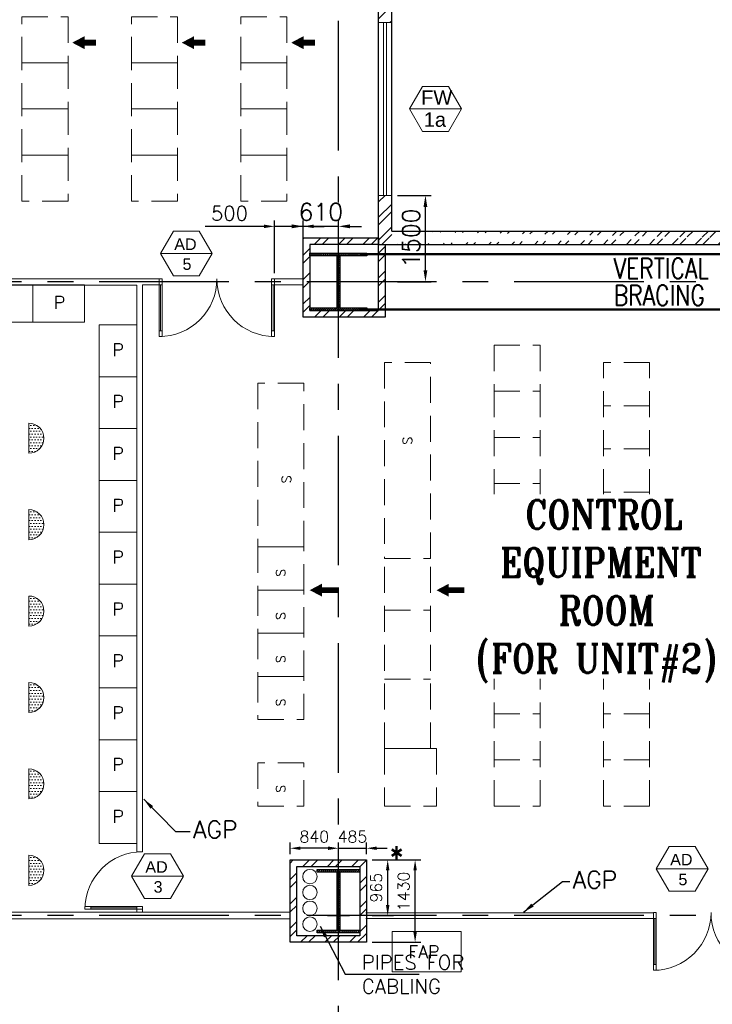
# Model space of a CAD drawing. Header units: inches. Extents: x 306235 to 1392759, y -66369 to 421098.
# Tile 36 of 91: x 465960 to 477979, y -8320 to 8771. Entities that reach past the tile are written whole.
import ezdxf
from ezdxf.enums import TextEntityAlignment as Align

# ---------------------------------------------------------------- set-up
doc = ezdxf.new("R2010")
doc.units = ezdxf.units.IN
doc.header["$LTSCALE"] = 1800
doc.header["$MEASUREMENT"] = 0
doc.linetypes.add('CENTER', pattern=[2, 1.25, -0.25, 0.25, -0.25])
doc.linetypes.add('HIDDEN', pattern=[0.375, 0.25, -0.125])
doc.layers.get('0').update_dxf_attribs({"color": 253, "lineweight": 9})
for name, color, linetype, lineweight in [('1', 7, 'Continuous', 18), ('2CON', 1, 'Continuous', 13), ('A-DOOR', 31, 'Continuous', 9), ('A-DOOR-GLAZ', 31, 'Continuous', 18), ('A-WIN TAG', 3, 'Continuous', 13), ('A-WIN TAG TEXT', 3, 'Continuous', 13), ('LAYOUT', 8, 'Continuous', 9), ('LEADER', 4, 'Continuous', 15), ('PARTITION WALL', 4, 'Continuous', 9), ('PNL', 8, 'HIDDEN', 9), ('WALL HATCH', 251, 'Continuous', 13), ('WINDOW', 3, 'Continuous', 13)]:
    doc.layers.add(name, color=color, linetype=linetype, lineweight=lineweight)
for name, color, linetype in [('BRACING', 1, 'HIDDEN'), ('CEN', 2, 'CENTER'), ('COL', 1, 'Continuous'), ('DIM', 4, 'Continuous'), ('GRID', 251, 'CENTER'), ('PH Plan', 7, 'Continuous'), ('TEXT', 3, 'Continuous'), ('WALL', 6, 'Continuous')]:
    doc.layers.add(name, color=color, linetype=linetype)
doc.styles.add('ROAMNS', font='ROMANS.shx')
doc.styles.add('ROMANS', font='romans.shx')
doc.styles.add('ROMANT', font='romant')
doc.styles.get("Standard").update_dxf_attribs({"font": 'arial.ttf'})
doc.dimstyles.new('DIM INT 1', dxfattribs={"dimtxt": 300, "dimasz": 200, "dimexe": 100, "dimexo": 100, "dimgap": 100, "dimtad": 1, "dimdec": 0, "dimzin": 13, "dimdsep": 46, "dimlunit": 5, "dimtxsty": 'ROAMNS', "dimblk1": 'CLOSEDBLANK', "dimcen": 0.09, "dimclrd": 9, "dimclre": 9, "dimclrt": 4, "dimadec": 0, "dimazin": 0, "dimtfac": 1, "dimtdec": 0, "dimtix": 1, "dimtmove": 2, "dimatfit": 3, "dimfxl": 1, "dimtolj": 1, "dimtzin": 13, "dimarcsym": 0})
doc.dimstyles.new('DIM INT 2', dxfattribs={"dimtxt": 200, "dimasz": 180, "dimexe": 100, "dimexo": 100, "dimgap": 100, "dimtad": 1, "dimdec": 0, "dimzin": 13, "dimdsep": 46, "dimlunit": 5, "dimtxsty": 'ROAMNS', "dimcen": 0.09, "dimclrd": 9, "dimclre": 9, "dimclrt": 4, "dimadec": 0, "dimazin": 0, "dimtfac": 1, "dimtdec": 0, "dimtix": 1, "dimtmove": 2, "dimatfit": 3, "dimfxl": 1, "dimtolj": 1, "dimtzin": 13, "dimarcsym": 0})
doc.dimstyles.new('DIM INT 2.5', dxfattribs={"dimtxt": 250, "dimasz": 180, "dimexe": 100, "dimexo": 100, "dimgap": 100, "dimtad": 1, "dimdec": 0, "dimzin": 13, "dimdsep": 46, "dimlunit": 5, "dimtxsty": 'ROAMNS', "dimcen": 0.09, "dimclrd": 9, "dimclre": 9, "dimclrt": 4, "dimadec": 0, "dimazin": 0, "dimtfac": 1, "dimtdec": 0, "dimtix": 1, "dimtmove": 2, "dimatfit": 3, "dimfxl": 1, "dimtolj": 1, "dimtzin": 13, "dimarcsym": 0})
pattern_1 = [(45, (-87722.1, -144489), (-198.87378, 198.87378), []), (45, (-87589.52, -144489), (-198.87378, 198.87378), [])]
pattern_2 = [(45, (-87722.1, -144504), (-212.13203, 212.13203), []), (45, (-87580.7, -144504), (-212.13203, 212.13203), [])]

# ---------------------------------------------------------------- blocks, each defined once
blk = doc.blocks.new('D E F G-ROW COLUMN UNIT2')
at = {"layer": 'COL'}
h = blk.add_hatch(dxfattribs=at)
h.set_pattern_fill('ANSI31', color=256, scale=200, angle=180, style=0)
h.set_pattern_definition([(225, (-557328.912, -127499.994), (17.6776695, -17.6776695), [])])
h.paths.add_polyline_path([(495, 500), (0, 500), (0, 446), (22, 450), (495, 450)])
h.paths.add_polyline_path([(0, 500), (-495, 500), (-495, 450), (0, 450)])
h.paths.add_polyline_path([(0, 450), (-22, 450), (-22, 0), (0, 0)])
h.paths.add_polyline_path([(22, 450), (0, 450), (0, 0), (22, 0)])
h.paths.add_polyline_path([(0, 0), (-22, 0), (-22, -450), (0, -450)])
h.paths.add_polyline_path([(22, 0), (0, 0), (0, -450), (22, -450)])
h.paths.add_polyline_path([(0, -450), (0, -500), (-495, -500), (-495, -450)])
h.paths.add_polyline_path([(495, -450), (0, -450), (0, -500), (495, -500)])
at = {"layer": 'CEN'}
for p, q in [((0, -500), (0, 500)), ((192, 0), (-192, 0))]:
    blk.add_line(p, q, dxfattribs=at)
at = {"layer": 'COL'}
for points in [[(-495, 500), (495, 500), (495, 450), (-495, 450)], [(-22, 450), (22, 450), (22, -450), (-22, -450)], [(-495, -450), (495, -450), (495, -500), (-495, -500)]]:
    blk.add_lwpolyline(points, close=True, dxfattribs=at)
blk = doc.blocks.new('C-ROW COLUMN (above17m)')
at = {"layer": 'COL'}
h = blk.add_hatch(dxfattribs=at)
h.set_pattern_fill('ANSI31', color=256, scale=200, style=0)
h.set_pattern_definition([(45, (-78771.347, -120071.694), (-17.6776695, 17.6776695), [])])
h.paths.add_polyline_path([(22, 755), (-22, 755), (-22, -255), (22, -255)])
h.paths.add_polyline_path([(370, -300), (370, -255), (-370, -255), (-370, -300)])
h.paths.add_polyline_path([(-370, 800), (-370, 755), (370, 755), (370, 800)])
at = {"layer": 'CEN'}
for p, q in [((0, -300), (0, 800)), ((-192, 0), (192, 0))]:
    blk.add_line(p, q, dxfattribs=at)
at = {"layer": 'COL'}
for points in [[(-370, 800), (370, 800), (370, 755), (-370, 755)], [(-22, 755), (22, 755), (22, -255), (-22, -255)], [(-370, -255), (370, -255), (370, -300), (-370, -300)]]:
    blk.add_lwpolyline(points, close=True, dxfattribs=at)
blk = doc.blocks.new('*D489')
at = {"layer": 'Defpoints', "color": 0, "transparency": 16777216}
for p in [(472417, 5721), (473001, 5721), (472417, 4221)]:
    blk.add_point(p, dxfattribs=at)
at = {"layer": 'DIM', "color": 9, "lineweight": -2, "transparency": 16777216}
for p, q in [((472517, 5721), (473101, 5721)), ((473001, 4421), (473001, 5521)), ((472517, 4221), (473101, 4221))]:
    blk.add_line(p, q, dxfattribs=at)
at = {"layer": 'DIM', "color": 9, "transparency": 16777216}
for points in [[(472968, 5521), (473034, 5521), (473001, 5721)], [(472968, 4421), (473034, 4421), (473001, 4221)]]:
    blk.add_solid(points, dxfattribs=at)
at = {"layer": 'DIM', "color": 4, "transparency": 16777216, "insert": (472751, 4979), "char_height": 300, "attachment_point": 5, "rotation": 90, "style": 'ROAMNS'}
blk.add_mtext('\\A1;1500', dxfattribs=at)
blk = doc.blocks.new('_ClosedBlank')
at = {"color": 0, "linetype": 'ByBlock', "lineweight": -2}
for p, q in [((-1, 0.167), (0, 0)), ((-1, 0.167), (-1, -0.167)), ((0, 0), (-1, -0.167))]:
    blk.add_line(p, q, dxfattribs=at)
blk = doc.blocks.new('M_Double-Glass 1 - 2000 x 2100mm 2-290830-17_00M')
at = {"layer": 'A-DOOR', "lineweight": 18}
for p, q in [((-1001, 951), (-1001, 1053)), ((-1001, 1053), (-949, 1053)), ((-949, 951), (-949, 1053)), ((949, 951), (949, 1053)), ((1000, 1053), (949, 1053)), ((1000, 951), (1000, 1053)), ((-1001, 951), (-949, 951)), ((949, 951), (1000, 951)), ((-1001, 154), (-949, 154)), ((-1001, 52), (-1001, 154)), ((-1001, 52), (-949, 52)), ((-949, 52), (-949, 154)), ((1000, 154), (949, 154)), ((949, 52), (949, 154)), ((1000, 52), (949, 52)), ((1000, 52), (1000, 154))]:
    blk.add_line(p, q, dxfattribs=at)
at = {"layer": 'A-DOOR'}
for p, q in [((-1001, 154), (-1001, 951)), ((-949, 154), (-949, 951)), ((949, 154), (949, 951)), ((1000, 154), (1000, 951))]:
    blk.add_line(p, q, dxfattribs=at)
for centre, radius, start, end in [((-1001, 52), 1001, 0, 90), ((1000, 53), 1000, 90, 180.0388)]:
    blk.add_arc(centre, radius, start, end, dxfattribs=at)
at = {"layer": 'A-DOOR-GLAZ'}
for p, q in [((-975, 951), (-975, 154)), ((975, 154), (975, 951))]:
    blk.add_line(p, q, dxfattribs=at)
blk = doc.blocks.new('M_Single-Glass 1 - 1000 x 2100mm 2-291765-17_00M')
at = {"layer": 'A-DOOR', "lineweight": 18}
for p, q in [((449, 948), (449, 1050)), ((500, 1050), (449, 1050)), ((500, 948), (500, 1050)), ((449, 948), (500, 948)), ((449, 152), (500, 152)), ((449, 50), (449, 152)), ((500, 50), (449, 50)), ((500, 50), (500, 152))]:
    blk.add_line(p, q, dxfattribs=at)
at = {"layer": 'A-DOOR'}
for p, q in [((449, 152), (449, 948)), ((500, 152), (500, 948))]:
    blk.add_line(p, q, dxfattribs=at)
blk.add_arc((500, 50), 1000, 90, 180, dxfattribs=at)
at = {"layer": 'A-DOOR-GLAZ'}
blk.add_line((474.5, 948), (474.5, 152), dxfattribs=at)
blk = doc.blocks.new('*D566')
at = {"layer": 'Defpoints', "color": 0, "transparency": 16777216}
for p in [(470882, 5184), (470882, 4986), (471492, 4986)]:
    blk.add_point(p, dxfattribs=at)
at = {"layer": 'DIM', "color": 9, "lineweight": -2, "transparency": 16777216}
for p, q in [((470682, 5184), (470482, 5184)), ((470882, 5086), (470882, 5284)), ((471492, 5184), (470882, 5184)), ((471492, 5086), (471492, 5284)), ((471692, 5184), (471892, 5184))]:
    blk.add_line(p, q, dxfattribs=at)
at = {"layer": 'DIM', "color": 9, "transparency": 16777216}
for points in [[(470682, 5218), (470682, 5151), (470882, 5184)], [(471692, 5218), (471692, 5151), (471492, 5184)]]:
    blk.add_solid(points, dxfattribs=at)
at = {"layer": 'DIM', "color": 4, "transparency": 16777216, "insert": (471187, 5434), "char_height": 300, "attachment_point": 5, "style": 'ROAMNS'}
blk.add_mtext('\\A1;610', dxfattribs=at)
blk = doc.blocks.new('*D567')
at = {"layer": '1', "color": 9, "lineweight": -2, "transparency": 16777216}
for p, q in [((470202, 5184), (469179, 5184)), ((470382, 4371), (470382, 5284)), ((470882, 5184), (470382, 5184)), ((470882, 4321), (470882, 5284)), ((471062, 5184), (471242, 5184))]:
    blk.add_line(p, q, dxfattribs=at)
at = {"layer": '1', "color": 9, "transparency": 16777216}
for points in [[(470202, 5214), (470202, 5154), (470382, 5184)], [(471062, 5214), (471062, 5154), (470882, 5184)]]:
    blk.add_solid(points, dxfattribs=at)
at = {"layer": 'Defpoints', "color": 0, "transparency": 16777216}
for p in [(470382, 5184), (470382, 4271), (470882, 4221)]:
    blk.add_point(p, dxfattribs=at)
at = {"layer": '1', "color": 4, "transparency": 16777216, "insert": (469600, 5409), "char_height": 250, "attachment_point": 5, "style": 'ROAMNS'}
blk.add_mtext('\\A1;500', dxfattribs=at)
blk = doc.blocks.new('*D609')
at = {"layer": '1', "color": 9, "lineweight": -2, "transparency": 16777216}
for p, q in [((471312, -5611), (471132, -5611)), ((471492, -5714), (471492, -5511)), ((471492, -5611), (471977, -5611)), ((471977, -5714), (471977, -5511)), ((472157, -5611), (472337, -5611))]:
    blk.add_line(p, q, dxfattribs=at)
at = {"layer": '1', "color": 9, "transparency": 16777216}
for points in [[(471312, -5581), (471312, -5641), (471492, -5611)], [(472157, -5581), (472157, -5641), (471977, -5611)]]:
    blk.add_solid(points, dxfattribs=at)
at = {"layer": 'Defpoints', "color": 0, "transparency": 16777216}
for p in [(471977, -5611), (471492, -5814), (471977, -5814)]:
    blk.add_point(p, dxfattribs=at)
at = {"layer": '1', "color": 4, "transparency": 16777216, "insert": (471734, -5411), "char_height": 200, "attachment_point": 5, "style": 'ROAMNS'}
blk.add_mtext('\\A1;485', dxfattribs=at)
blk = doc.blocks.new('*D610')
at = {"layer": '1', "color": 9, "lineweight": -2, "transparency": 16777216}
for p, q in [((470652, -5714), (470652, -5511)), ((471312, -5611), (470832, -5611)), ((471492, -5714), (471492, -5511))]:
    blk.add_line(p, q, dxfattribs=at)
at = {"layer": '1', "color": 9, "transparency": 16777216}
for points in [[(470832, -5581), (470832, -5641), (470652, -5611)], [(471312, -5581), (471312, -5641), (471492, -5611)]]:
    blk.add_solid(points, dxfattribs=at)
at = {"layer": 'Defpoints', "color": 0, "transparency": 16777216}
for p in [(470652, -5611), (470652, -5814), (471492, -5814)]:
    blk.add_point(p, dxfattribs=at)
at = {"layer": '1', "color": 4, "transparency": 16777216, "insert": (471072, -5411), "char_height": 200, "attachment_point": 5, "style": 'ROAMNS'}
blk.add_mtext('\\A1;840', dxfattribs=at)
blk = doc.blocks.new('*D629')
at = {"layer": '1', "color": 9, "lineweight": -2, "transparency": 16777216}
for p, q in [((472077, -5814), (472922, -5814)), ((472822, -7064), (472822, -5994)), ((472077, -7244), (472922, -7244))]:
    blk.add_line(p, q, dxfattribs=at)
at = {"layer": '1', "color": 9, "transparency": 16777216}
for points in [[(472792, -5994), (472852, -5994), (472822, -5814)], [(472792, -7064), (472852, -7064), (472822, -7244)]]:
    blk.add_solid(points, dxfattribs=at)
at = {"layer": 'Defpoints', "color": 0, "transparency": 16777216}
for p in [(471977, -5814), (472822, -5814), (471977, -7244)]:
    blk.add_point(p, dxfattribs=at)
at = {"layer": '1', "color": 4, "transparency": 16777216, "insert": (472622, -6360), "char_height": 200, "attachment_point": 5, "rotation": 90, "style": 'ROAMNS'}
blk.add_mtext('\\A1;1430', dxfattribs=at)
blk = doc.blocks.new('*D630')
at = {"layer": '1', "color": 9, "lineweight": -2, "transparency": 16777216}
for p, q in [((472077, -5814), (472446, -5814)), ((472346, -6599), (472346, -5994)), ((472077, -6779), (472446, -6779))]:
    blk.add_line(p, q, dxfattribs=at)
at = {"layer": '1', "color": 9, "transparency": 16777216}
for points in [[(472316, -5994), (472376, -5994), (472346, -5814)], [(472316, -6599), (472376, -6599), (472346, -6779)]]:
    blk.add_solid(points, dxfattribs=at)
at = {"layer": 'Defpoints', "color": 0, "transparency": 16777216}
for p in [(471977, -5814), (472346, -5814), (471977, -6779)]:
    blk.add_point(p, dxfattribs=at)
at = {"layer": '1', "color": 4, "transparency": 16777216, "insert": (472146, -6296), "char_height": 200, "attachment_point": 5, "rotation": 90, "style": 'ROAMNS'}
blk.add_mtext('\\A1;965', dxfattribs=at)
blk = doc.blocks.new('CCR 412 R3')
at = {"layer": 'LAYOUT'}
h = blk.add_hatch(dxfattribs=at)
h.set_pattern_fill('DOTS', color=256, scale=800, angle=180, style=0)
h.set_pattern_definition([(180, (117179.164, 102776.58), (-25, -50), [0, -50])])
h.paths.add_polyline_path([(26127.7, 8023.4, 1), (26127.7, 8545.8)])
h = blk.add_hatch(dxfattribs=at)
h.set_pattern_fill('DOTS', color=256, scale=800, angle=180, style=0)
h.set_pattern_definition([(180, (117179.164, 101276.58), (-25, -50), [0, -50])])
h.paths.add_polyline_path([(26127.7, 6523.4, 1), (26127.7, 7045.8)])
h = blk.add_hatch(dxfattribs=at)
h.set_pattern_fill('DOTS', color=256, scale=800, angle=180, style=0)
h.set_pattern_definition([(180, (117179.164, 99776.58), (-25, -50), [0, -50])])
h.paths.add_polyline_path([(26127.7, 5023.4, 1), (26127.7, 5545.8)])
h = blk.add_hatch(dxfattribs=at)
h.set_pattern_fill('DOTS', color=256, scale=800, angle=180, style=0)
h.set_pattern_definition([(180, (117179.164, 98276.58), (-25, -50), [0, -50])])
h.paths.add_polyline_path([(26127.7, 3523.4, 1), (26127.7, 4045.8)])
h = blk.add_hatch(dxfattribs=at)
h.set_pattern_fill('DOTS', color=256, scale=800, angle=180, style=0)
h.set_pattern_definition([(180, (117179.164, 96776.58), (-25, -50), [0, -50])])
h.paths.add_polyline_path([(26127.7, 2023.4, 1), (26127.7, 2545.8)])
h = blk.add_hatch(dxfattribs=at)
h.set_pattern_fill('DOTS', color=256, scale=800, angle=180, style=0)
h.set_pattern_definition([(180, (117179.164, 95276.58), (-25, -50), [0, -50])])
h.paths.add_polyline_path([(26127.7, 523.4, 1), (26127.7, 1045.8)])
for p, q in [((26127.7, 8023.4), (26127.7, 8545.8)), ((26127.7, 8284.6), (26127.7, 8023.4)), ((26127.7, 6523.4), (26127.7, 7045.8)), ((26127.7, 6784.6), (26127.7, 6523.4)), ((26127.7, 5023.4), (26127.7, 5545.8)), ((26127.7, 5284.6), (26127.7, 5023.4)), ((26127.7, 3523.4), (26127.7, 4045.8)), ((26127.7, 3784.6), (26127.7, 3523.4)), ((26127.7, 2023.4), (26127.7, 2545.8)), ((26127.7, 2284.6), (26127.7, 2023.4)), ((26127.7, 523.4), (26127.7, 1045.8)), ((32430, -279.1), (33630, -279.1)), ((32430, -979.1), (32430, -279.1)), ((33630, -979.1), (33630, -279.1)), ((32430, -979.1), (33630, -979.1))]:
    blk.add_line(p, q, dxfattribs=at)
for points in [[(26195, 10950), (25295, 10950), (25295, 10300), (26195, 10300)], [(27095, 10950), (26195, 10950), (26195, 10300), (27095, 10300)], [(27350.4, 10252.3), (27350.4, 9352.3), (28000.4, 9352.3), (28000.4, 10252.3)], [(27350.4, 9352.3), (27350.4, 8452.3), (28000.4, 8452.3), (28000.4, 9352.3)], [(27350.4, 8452.3), (27350.4, 7552.3), (28000.4, 7552.3), (28000.4, 8452.3)], [(27350.4, 7552.3), (27350.4, 6652.3), (28000.4, 6652.3), (28000.4, 7552.3)], [(27350.4, 6652.3), (27350.4, 5752.3), (28000.4, 5752.3), (28000.4, 6652.3)], [(27350.4, 5752.3), (27350.4, 4852.3), (28000.4, 4852.3), (28000.4, 5752.3)], [(27350.4, 4852.3), (27350.4, 3952.3), (28000.4, 3952.3), (28000.4, 4852.3)], [(27350.4, 3952.3), (27350.4, 3052.3), (28000.4, 3052.3), (28000.4, 3952.3)], [(27350.4, 3052.3), (27350.4, 2152.3), (28000.4, 2152.3), (28000.4, 3052.3)], [(27350.4, 2152.3), (27350.4, 1252.3), (28000.4, 1252.3), (28000.4, 2152.3)]]:
    blk.add_lwpolyline(points, close=True, dxfattribs=at)
for centre in [(26127.7, 8284.6), (26127.7, 6784.6), (26127.7, 5284.6), (26127.7, 3784.6), (26127.7, 2284.6), (26127.7, 784.6)]:
    blk.add_arc(centre, 261.2, 270, 90, dxfattribs=at)
at = {"layer": 'PNL'}
for p, q in [((30607, 13200), (29807, 13200)), ((34200, 9899.8), (35000, 9899.8)), ((34200, 9899.8), (34200, 9099.8)), ((35000, 9899.8), (35000, 9099.8)), ((36100, 1899.8), (36100, 9599.8)), ((36900, 9599.8), (36100, 9599.8)), ((36900, 1899.8), (36900, 9599.8)), ((34200, 9099.8), (35000, 9099.8)), ((34200, 9099.8), (34200, 6749.8)), ((35000, 9099.8), (35000, 6749.8)), ((36900, 8849.8), (36100, 8849.8)), ((34200, 8299.8), (35000, 8299.8)), ((36900, 8099.8), (36100, 8099.8)), ((34200, 7499.8), (35000, 7499.8)), ((36900, 7349.8), (36100, 7349.8)), ((34200, 1899.8), (34200, 6749.8)), ((34200, 6699.8), (35000, 6699.8)), ((35000, 1899.8), (35000, 6749.8)), ((36900, 6599.8), (36100, 6599.8)), ((32300, 2899.8), (32300, 6199.8)), ((32300, 6199.8), (33100, 6199.8)), ((33100, 2899.8), (33100, 6199.8)), ((34200, 5899.8), (35000, 5899.8)), ((36900, 5849.8), (36100, 5849.8)), ((32300, 5299.8), (33100, 5299.8)), ((34200, 5099.8), (35000, 5099.8)), ((36900, 5099.8), (36100, 5099.8)), ((34200, 4299.8), (35000, 4299.8)), ((36900, 4299.8), (36100, 4299.8)), ((32300, 4099.8), (33100, 4099.8)), ((34200, 3499.8), (35000, 3499.8)), ((36900, 3499.8), (36100, 3499.8)), ((32300, 2899.8), (33100, 2899.8)), ((33100, 2899.8), (32300, 2899.8)), ((32300, 2899.8), (33100, 2899.8)), ((32300, 2899.8), (32300, 1899.8)), ((32300, 2899.8), (33200, 2899.8)), ((33200, 2899.8), (33200, 1899.8)), ((30900, 2649.8), (30100, 2649.8)), ((34200, 2699.8), (35000, 2699.8)), ((36900, 2699.8), (36100, 2699.8)), ((32300, 1899.8), (33200, 1899.8)), ((34200, 1899.8), (35000, 1899.8)), ((36900, 1899.8), (36100, 1899.8))]:
    blk.add_line(p, q, dxfattribs=at)
for points in [[(26007, 15600), (26807, 15600), (26807, 14800), (26007, 14800)], [(27907, 15600), (28707, 15600), (28707, 14800), (27907, 14800)], [(29807, 15600), (30607, 15600), (30607, 14800), (29807, 14800)], [(26007, 14800), (26807, 14800), (26807, 14000), (26007, 14000)], [(27907, 14800), (28707, 14800), (28707, 14000), (27907, 14000)], [(29807, 14800), (30607, 14800), (30607, 14000), (29807, 14000)], [(26007, 14000), (26807, 14000), (26807, 13200), (26007, 13200)], [(27907, 14000), (28707, 14000), (28707, 13200), (27907, 13200)], [(29807, 14000), (30607, 14000), (30607, 13200), (29807, 13200)], [(26007, 13200), (26807, 13200), (26807, 12400), (26007, 12400)], [(27907, 13200), (28707, 13200), (28707, 12400), (27907, 12400)], [(29807, 13200), (30607, 13200), (30607, 12400), (29807, 12400)], [(33100, 9599.8), (32300, 9599.8), (32300, 6199.8), (33100, 6199.8)], [(30900, 9239.8), (30100, 9239.8), (30100, 6399.8), (30900, 6399.8)], [(30900, 6399.8), (30100, 6399.8), (30100, 5649.8), (30900, 5649.8)], [(30900, 5649.8), (30100, 5649.8), (30100, 4899.8), (30900, 4899.8)], [(30900, 4899.8), (30100, 4899.8), (30100, 4149.8), (30900, 4149.8)], [(30900, 4149.8), (30100, 4149.8), (30100, 3399.8), (30900, 3399.8)], [(30900, 2649.8), (30100, 2649.8), (30100, 1899.8), (30900, 1899.8)]]:
    blk.add_lwpolyline(points, close=True, dxfattribs=at)
for points in [[(26880.6, 15151.3, 0, 225, 0), (27093.9, 15151.3, 225, 225, 0)], [(28780.6, 15151.3, 0, 225, 0), (28993.9, 15151.3, 225, 225, 0)], [(30680.6, 15151.3, 0, 225, 0), (30893.9, 15151.3, 225, 225, 0)], [(31001.6, 5648, 0, 225, 0), (31215, 5648, 225, 225, 0)], [(33201.6, 5646.6, 0, 225, 0), (33415, 5646.6, 225, 225, 0)], [(35101.6, 5646.6, 0, 225, 0), (35315, 5646.6, 225, 225, 0)], [(37001.6, 5646.6, 0, 225, 0), (37215, 5646.6, 225, 225, 0)]]:
    blk.add_lwpolyline(points, format="xyseb", dxfattribs=at)
at = {"layer": 'PNL', "const_width": 100}
for points in [[(26993.9, 15151.3), (27291, 15151.3)], [(28893.9, 15151.3), (29191, 15151.3)], [(30793.9, 15151.3), (31091, 15151.3)], [(31215, 5648), (31512.1, 5649)], [(33415, 5646.6), (33712.1, 5647.6)], [(35315, 5646.6), (35612.1, 5647.6)], [(37215, 5646.6), (37512.1, 5647.6)]]:
    blk.add_lwpolyline(points, dxfattribs=at)
at = {"layer": 'LAYOUT', "style": 'ROMANS'}
for p in [(26560.7, 10529.1), (27578.4, 9709.7), (27578.4, 8809.7), (27578.4, 7909.7), (27578.4, 7009.7), (27578.4, 6109.7), (27578.4, 5209.7), (27578.4, 4309.7), (27578.4, 3409.7), (27578.4, 2509.7), (27578.4, 1609.7)]:
    blk.add_text('P', height=220, dxfattribs=at).set_placement(p)
at = {"layer": 'LAYOUT', "insert": (32714.1, -739.6), "char_height": 220, "width": 1290.008, "attachment_point": 7, "style": 'ROMANS'}
blk.add_mtext('FAP', dxfattribs=at)
at = {"layer": 'PNL', "style": 'ROMANS'}
for p in [(32777.7, 8173.3), (30677.6, 7502.3), (30577.7, 5880.1), (30577.7, 5130.1), (30577.7, 4380.1), (30577.7, 3630.1), (30577.7, 2130.1)]:
    blk.add_text('S', height=160, rotation=90, dxfattribs=at).set_placement(p)

msp = doc.modelspace()

# ---------------------------------------------------------------- hatches: boundary and pattern name
at = {"layer": 'WALL HATCH'}
h = msp.add_hatch(dxfattribs=at)
h.set_pattern_fill('ANSI32', color=256, scale=750, style=0)
h.set_pattern_definition(pattern_1)
h.paths.add_polyline_path([(471491.6, 37101.3), (460991.6, 37101.3), (460991.6, 36871.3), (471491.6, 36871.3)])
h.paths.add_polyline_path([(472416.6, 37101.3), (471491.6, 37101.3), (471491.6, 36871.3), (472186.6, 36871.3), (472186.6, 36236.3), (472416.6, 36236.3)])
h.paths.add_polyline_path([(450491.6, 37101.3), (449566.6, 37101.3), (449566.6, 36236.3), (449796.6, 36236.3), (449796.6, 36871.3), (450491.6, 36871.3)])
h.paths.add_polyline_path([(460241.6, 37101.3), (460241.6, 36871.3), (460991.6, 36871.3), (460991.6, 37101.3)])
h.paths.add_polyline_path([(459041.6, 36871.3), (459041.6, 37101.3), (450491.6, 37101.3), (450491.6, 36871.3)])
edge = h.paths.add_edge_path()
edge.add_line((472186.6, 23036.5), (472186.6, 16236.3))
edge.add_line((472186.6, 16236.3), (472416.6, 16236.3))
edge.add_line((472416.6, 16236.3), (472416.6, 17471.3))
edge.add_line((472416.6, 17471.3), (472186.6, 17471.3))
h.paths.add_polyline_path([(472416.6, 5721.3), (472186.6, 5721.3), (472186.6, 4871.3), (472416.6, 4871.3)])
h.paths.add_polyline_path([(472186.6, 14721.3), (472416.6, 14721.3), (472416.6, 16236.3), (472186.6, 16236.3)])
h.paths.add_polyline_path([(472416.6, 14721.3), (472186.6, 14721.3), (472186.6, 8721.3), (472416.6, 8721.3)])
h.paths.add_polyline_path([(472186.6, 24971.3), (472416.6, 24971.3), (472416.6, 26236.3), (472186.6, 26236.3)])
h.paths.add_polyline_path([(472416.6, 22471.3), (472186.6, 22471.3), (472186.6, 17471.3), (472416.6, 17471.3)])
h.paths.add_polyline_path([(472416.6, 27471.3), (472186.6, 27471.3), (472186.6, 26236.3), (472416.6, 26236.3)])
h.paths.add_polyline_path([(472186.6, 34971.3), (472416.6, 34971.3), (472416.6, 36236.3), (472186.6, 36236.3)])
h.paths.add_polyline_path([(472416.6, 31971.3), (472186.6, 31971.3), (472186.6, 30471.3), (472416.6, 30471.3)])
h.paths.add_polyline_path([(449566.6, 34971.3), (449796.6, 34971.3), (449796.6, 36236.3), (449566.6, 36236.3)])
h.paths.add_polyline_path([(449796.6, 27471.3), (449566.6, 27471.3), (449566.6, 26236.3), (449796.6, 26236.3)])
h.paths.add_polyline_path([(449566.6, 30471.3), (449796.6, 30471.3), (449796.6, 31971.3), (449566.6, 31971.3)])
h.paths.add_polyline_path([(449566.6, 24971.3), (449796.6, 24971.3), (449796.6, 26236.3), (449566.6, 26236.3)])
h.paths.add_polyline_path([(449796.6, 17471.3), (449566.6, 17471.3), (449566.6, 16236.3), (449796.6, 16236.3)])
h.paths.add_polyline_path([(449566.6, 17471.3), (449796.6, 17471.3), (449796.6, 22471.3), (449566.6, 22471.3)])
h.paths.add_polyline_path([(449566.6, 14721.3), (449796.6, 14721.3), (449796.6, 16236.3), (449566.6, 16236.3)])
h.paths.add_polyline_path([(449796.6, 5721.3), (449566.6, 5721.3), (449566.6, 5101.3), (439066.6, 5101.3), (439066.6, 4871.3), (449796.6, 4871.3)])
h.paths.add_polyline_path([(449566.6, 8721.3), (449796.6, 8721.3), (449796.6, 14721.3), (449566.6, 14721.3)])
h = msp.add_hatch(dxfattribs=at)
h.set_pattern_fill('ANSI32', color=256, scale=800, style=0)
h.set_pattern_definition(pattern_2)
h.paths.add_polyline_path([(472301.6, 4863.8), (472301.6, 3613.8), (470881.6, 3606.3), (470881.6, 4986.3), (472186.6, 4986.3), (472186.6, 4871.3), (470996.6, 4871.3), (470996.6, 3721.3), (472186.6, 3728.8), (472186.6, 4863.8)])
h = msp.add_hatch(dxfattribs=at)
h.set_pattern_fill('ANSI32', color=256, scale=750, style=0)
h.set_pattern_definition(pattern_1)
edge = h.paths.add_edge_path()
edge.add_line((472416.6, 5101.3), (484206.6, 5101.3))
edge.add_line((472186.6, 4871.3), (483976.6, 4871.3))
h = msp.add_hatch(dxfattribs=at)
h.set_pattern_fill('ANSI32', color=256, scale=800, style=0)
h.set_pattern_definition(pattern_2)
h.paths.add_polyline_path([(471976.6, -7243.7), (470651.6, -7243.7), (470651.6, -5813.7), (471976.6, -5813.7)])
h.paths.add_polyline_path([(471861.6, -7128.7), (470766.6, -7128.7), (470766.6, -5928.7), (471861.6, -5928.7)], flags=16)

# ---------------------------------------------------------------- linework, layer by layer
at = {"layer": '2CON'}
for p, q in [((472726.4, 7221.3), (473626.4, 7221.3)), ((469301.8, 4713.4), (468401.8, 4713.4)), ((477907.5, -5968.5), (477007.5, -5968.5)), ((468800.2, -6096.1), (467900.2, -6096.1))]:
    msp.add_line(p, q, dxfattribs=at)
at = {"layer": 'A-WIN TAG'}
for points in [[(473401.4, 7611), (473626.4, 7221.3), (473401.4, 6831.6), (472951.4, 6831.6), (472726.4, 7221.3), (472951.4, 7611)], [(468626.8, 5103.1), (468401.8, 4713.4), (468626.8, 4323.7), (469076.8, 4323.7), (469301.8, 4713.4), (469076.8, 5103.1)], [(477232.5, -5578.8), (477007.5, -5968.5), (477232.5, -6358.2), (477682.5, -6358.2), (477907.5, -5968.5), (477682.5, -5578.8)], [(468125.2, -5706.4), (467900.2, -6096.1), (468125.2, -6485.8), (468575.2, -6485.8), (468800.2, -6096.1), (468575.2, -5706.4)]]:
    msp.add_lwpolyline(points, close=True, dxfattribs=at)
at = {"layer": 'BRACING', "const_width": 40}
for points in [[(471861.6, 4701.3), (482996.6, 4701.3)], [(471861.6, 3741.3), (482996.6, 3741.3)]]:
    msp.add_lwpolyline(points, dxfattribs=at)
at = {"layer": 'GRID'}
for p, q in [((471491.6, -58299.5), (471491.6, 38719)), ((566791.6, 4221.3), (434691.6, 4221.3)), ((566791.6, -6778.7), (431691.6, -6778.7)), ((566791.6, -6778.7), (431691.6, -6778.7))]:
    msp.add_line(p, q, dxfattribs=at)
at = {"layer": 'LAYOUT', "color": 2}
for centre in [(470996.6, -6103.6), (470996.6, -6378.6), (470996.6, -6653.6), (470996.6, -6928.6)]:
    msp.add_circle(centre, 125, dxfattribs=at)
at = {"layer": 'PARTITION WALL'}
for p, q in [((468381.2, 4271.3), (461601.6, 4271.3)), ((461601.6, 4163.8), (467992, 4163.8)), ((468381.2, 4171.3), (468092, 4171.3)), ((467992, -5671.2), (468092, -5671.2)), ((470651.6, -6721.2), (461831.6, -6721.2)), ((470651.6, -6836.2), (461831.6, -6836.2)), ((467992, -6671.2), (467992, -6721.2)), ((468092, -6671.2), (468092, -6721.2)), ((471966.8, -6729.7), (476956.6, -6729.7)), ((471966.8, -6829.7), (476956.6, -6829.7)), ((471976.6, -6721.2), (471976.6, -6836.2)), ((476956.6, -6829.7), (476956.6, -6729.7))]:
    msp.add_line(p, q, dxfattribs=at)
msp.add_lwpolyline([(470878.5, 4171.2), (470381.6, 4171.2), (470381.6, 4271.2), (470878.5, 4271.2)], dxfattribs=at)
at = {"layer": 'WALL'}
for p, q in [((472416.6, 5101.3), (472416.6, 37101.3)), ((472186.6, 4871.3), (472186.6, 36871.3)), ((472416.6, 5101.3), (484416.6, 5101.3)), ((472186.6, 4871.3), (484186.6, 4871.3))]:
    msp.add_line(p, q, dxfattribs=at)
for points in [[(472301.6, 4871.3), (472301.6, 3606.3), (470881.6, 3606.3), (470881.6, 4986.3), (472186.6, 4986.3), (472186.6, 4871.3), (470996.6, 4871.3), (470996.6, 3721.3), (472186.6, 3721.3), (472186.6, 4871.3)], [(471976.6, -7243.7), (470651.6, -7243.7), (470651.6, -5813.7), (471976.6, -5813.7)], [(471861.6, -7128.7), (470766.6, -7128.7), (470766.6, -5928.7), (471861.6, -5928.7)]]:
    msp.add_lwpolyline(points, close=True, dxfattribs=at)
at = {"layer": 'WINDOW', "ltscale": 100}
for p, q in [((472275.2, 5721.3), (472275.2, 8721.3)), ((472325.2, 5721.3), (472325.2, 8721.3))]:
    msp.add_line(p, q, dxfattribs=at)
msp.add_lwpolyline([(472416.6, 8721.3), (472186.6, 8721.3), (472186.6, 5721.3), (472416.6, 5721.3)], close=True, dxfattribs=at)

# ---------------------------------------------------------------- block references
msp.add_blockref('C-ROW COLUMN (above17m)', (471491.6, -6778.7))
at = {"layer": 'A-DOOR', "rotation": 180}
for p in [(469381.1, 4323.7), (477956.5, -6677.3)]:
    msp.add_blockref('M_Double-Glass 1 - 2000 x 2100mm 2-290830-17_00M', p, dxfattribs=at)
at = {"layer": 'A-DOOR', "xscale": -1, "rotation": 90}
msp.add_blockref('M_Single-Glass 1 - 1000 x 2100mm 2-291765-17_00M', (468142, -6171.2), dxfattribs=at)
at = {"layer": 'COL'}
msp.add_blockref('D E F G-ROW COLUMN UNIT2', (471491.6, 4221.3), dxfattribs=at)
at = {"layer": 'GRID', "color": 1, "true_color": 0xff0000}
msp.add_blockref('CCR 412 R3', (439991.6, -6778.7), dxfattribs=at)

# ---------------------------------------------------------------- texts
at = {"layer": 'A-WIN TAG'}
for s, p in [('AD', (468836.1, 4873.4)), ('5', (468863.4, 4527.5)), ('AD', (468334.4, -5936.1)), ('AD', (477441.7, -5808.5)), ('3', (468361.8, -6282)), ('5', (477469.1, -6154.4))]:
    msp.add_text(s, height=200, dxfattribs=at).set_placement(p, align=Align.MIDDLE)
at = {"layer": 'A-WIN TAG TEXT'}
for s, p in [('FW', (473196.1, 7421.3)), ('1a', (473164.8, 7035.4))]:
    msp.add_text(s, height=250, dxfattribs=at).set_placement(p, align=Align.MIDDLE)
at = {"layer": 'PH Plan', "insert": (471897.4, -8135.2), "char_height": 250, "width": 1952.381, "attachment_point": 7, "style": 'ROMANS'}
msp.add_mtext('PIPES FOR CABLING', dxfattribs=at)
at = {"layer": 'TEXT', "style": 'ROMANS'}
msp.add_text('*', height=400, rotation=360, dxfattribs=at).set_placement((472364.1, -5973.1))
at = {"layer": 'TEXT', "insert": (476266.1, 4631.3), "char_height": 350, "width": 1838.557, "attachment_point": 1, "line_spacing_factor": 0.805714, "style": 'ROMANS'}
msp.add_mtext('{\\W0.8;VERTICAL BRACING}', dxfattribs=at)
at = {"layer": 'TEXT', "char_height": 300, "width": 5971.429, "attachment_point": 1, "style": 'ROMANS'}
for insert in [(468969.9, -5135.9), (475558.3, -6008.1)]:
    msp.add_mtext('AGP', dxfattribs=dict(at, insert=insert))

# ---------------------------------------------------------------- dimensions: what is measured, and where the dimension line sits
at = {"layer": '1'}
dim = msp.add_linear_dim(base=(470381.6, 5184.3), p1=(470881.6, 4221.3), p2=(470381.6, 4271.3), dimstyle='DIM INT 2.5', override={"dimtmove": 0}, dxfattribs=at)
dim.commit()
dim.dimension.update_dxf_attribs({"geometry": '*D567', "text_midpoint": (469600.2, 5184.3), "dimtype": 160})
for base, p2, picture, middle in [((470651.6, -5611), (470651.6, -5813.7), '*D610', (471071.6, -5411)), ((471976.6, -5611), (471976.6, -5813.7), '*D609', (471734.1, -5411))]:
    dim = msp.add_linear_dim(base=base, p1=(471491.6, -5813.7), p2=p2, dimstyle='DIM INT 2', dxfattribs=at)
    dim.commit()
    dim.dimension.update_dxf_attribs({"geometry": picture, "text_midpoint": middle})
dim = msp.add_linear_dim(base=(472822.4, -5813.7), p1=(471976.6, -7243.7), p2=(471976.6, -5813.7), angle=90, dimstyle='DIM INT 2', dxfattribs=at)
dim.commit()
dim.dimension.update_dxf_attribs({"geometry": '*D629', "text_midpoint": (472622.4, -6359.6), "dimtype": 160})
dim = msp.add_linear_dim(base=(472346.3, -5813.7), p1=(471976.6, -6778.7), p2=(471976.6, -5813.7), angle=90, dimstyle='DIM INT 2', dxfattribs=at)
dim.commit()
dim.dimension.update_dxf_attribs({"geometry": '*D630', "text_midpoint": (472146.3, -6296.2)})
at = {"layer": 'DIM'}
dim = msp.add_linear_dim(base=(473001, 5721.3), p1=(472416.6, 4221.3), p2=(472416.6, 5721.3), angle=90, dimstyle='DIM INT 1', dxfattribs=at)
dim.commit()
dim.dimension.update_dxf_attribs({"geometry": '*D489', "text_midpoint": (472751, 4978.9), "dimtype": 160})
dim = msp.add_linear_dim(base=(470881.6, 5184.3), p1=(471491.6, 4986.3), p2=(470881.6, 4986.3), dimstyle='DIM INT 1', dxfattribs=at)
dim.commit()
dim.dimension.update_dxf_attribs({"geometry": '*D566', "text_midpoint": (471186.6, 5434.3)})

# ---------------------------------------------------------------- leaders
at = {"layer": '1'}
msp.add_leader([(471176.7, -6964.5), (471605.6, -7799.8), (472890.2, -7799.8)], dimstyle='DIM INT 1', override={"dimgap": 100, "dimtad": 0}, dxfattribs=at)
at = {"layer": 'LEADER'}
for points in [[(468112.6, -4761), (468665.4, -5317.8), (468919.9, -5317.8)], [(474701, -6721.2), (475381, -6190), (475508.3, -6190)]]:
    msp.add_leader(points, dimstyle='DIM INT 1', dxfattribs=at)

# ---------------------------------------------------------------- next in the draw order: texts
at = {"layer": 'TEXT', "insert": (443675.4, 372.9), "char_height": 500, "attachment_point": 1, "style": 'ROMANT', "bg_fill": 3, "box_fill_scale": 1.2, "bg_fill_color": 256, "bg_fill_transparency": 0}
msp.add_mtext_dynamic_manual_height_columns('\\pi1300.3;{\\W0.85;CONTROL \\P\\pi865.22;EQUIPMENT \\P\\pi1877.1;ROOM\\P\\pi450.34;(FOR UNIT#1)}', width=5535.2, gutter_width=1, heights=[0], dxfattribs=at)

# ---------------------------------------------------------------- next in the draw order: linework, layer by layer
at = {"layer": 'PARTITION WALL'}
for p, q in [((467992, 4163.8), (467992, -5671.2)), ((468092, 4171.3), (468092, -5671.2))]:
    msp.add_line(p, q, dxfattribs=at)

# ---------------------------------------------------------------- next in the draw order: texts
at = {"layer": 'TEXT', "insert": (473778.4, 433.8), "char_height": 500, "attachment_point": 1, "style": 'ROMANT', "bg_fill": 3, "box_fill_scale": 1.2, "bg_fill_color": 256, "bg_fill_transparency": 0}
msp.add_mtext_dynamic_manual_height_columns('\\pi954.09;{\\W0.85;CONTROL \\P\\pi518.97;EQUIPMENT \\P\\pi1530.9;ROOM\\P\\pi104.09;(FOR UNIT#2)}', width=4842.708, gutter_width=1, heights=[0], dxfattribs=at)

doc.saveas('drawing.dxf')
